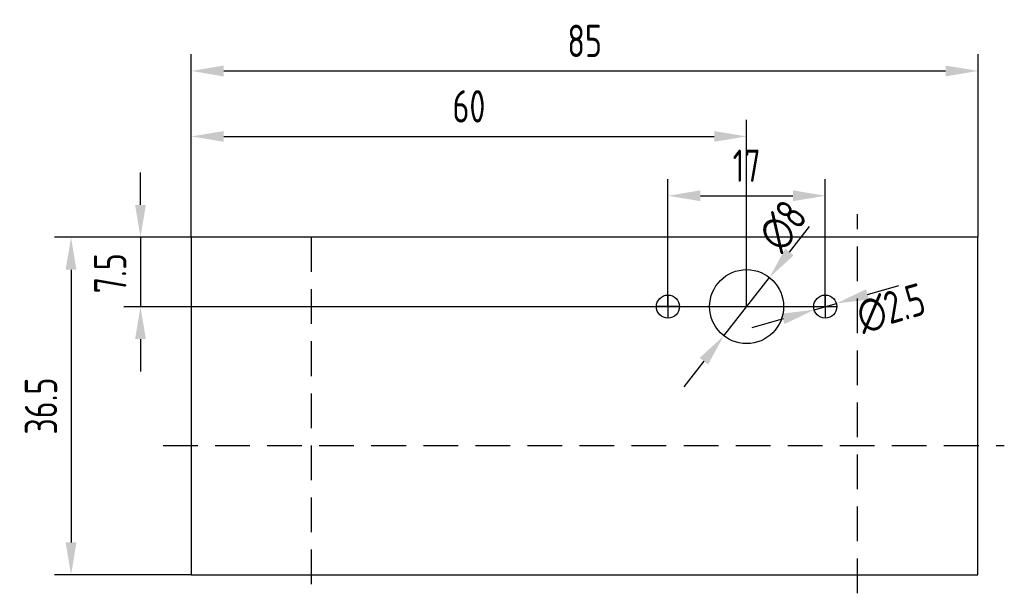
# Model space of a CAD drawing. Extents: x 881 to 987, y 424 to 486.
import ezdxf

# ---------------------------------------------------------------- set-up
doc = ezdxf.new("R2010")
doc.units = 0
doc.header["$LTSCALE"] = 50
doc.header["$PDSIZE"] = -1
doc.linetypes.add('GESTRICHELT', pattern=[0.75, 0.5, -0.25])
doc.linetypes.add('MITTE', pattern=[1.15, 0.75, -0.1, 0.2, -0.1])
doc.layers.get('DEFPOINTS').update_dxf_attribs({"linetype": 'CONTINUOUS'})
for name, color, linetype in [('1', 1, 'MITTE'), ('2', 2, 'CONTINUOUS'), ('4', 3, 'GESTRICHELT'), ('KONTUR', 7, 'CONTINUOUS')]:
    doc.layers.add(name, color=color, linetype=linetype)
doc.styles.add('ISO8', font='ISOCP3.SHX', dxfattribs={"width": 0.8})
doc.dimstyles.new('KR', dxfattribs={"dimscale": 0, "dimtxt": 3.5, "dimasz": 3.5, "dimexe": 1.8, "dimexo": 0, "dimgap": 1.5, "dimtad": 1, "dimdsep": 46, "dimtxsty": 'ISO8', "dimcen": 1.5, "dimclrd": 256, "dimclre": 3, "dimclrt": 4, "dimadec": 0, "dimazin": 0, "dimtfac": 1, "dimtmove": 2, "dimatfit": 3, "dimfxl": 0, "dimtolj": 1, "dimarcsym": 0})

# ---------------------------------------------------------------- blocks, each defined once
blk = doc.blocks.new('*D21')
at = {"layer": '2', "color": 3, "lineweight": -2}
for p, q in [((899.14, 462.51), (899.14, 482.3)), ((984.14, 462.51), (984.14, 482.3))]:
    blk.add_line(p, q, dxfattribs=at)
at = {"layer": '2', "lineweight": -2}
blk.add_line((902.64, 480.5), (980.64, 480.5), dxfattribs=at)
at = {"layer": '2'}
for points in [[(902.64, 481.08), (902.64, 479.91), (899.14, 480.5)], [(980.64, 481.08), (980.64, 479.91), (984.14, 480.5)]]:
    blk.add_solid(points, dxfattribs=at)
at = {"layer": 'DEFPOINTS', "color": 0}
for p in [(984.14, 480.5), (899.14, 462.51), (984.14, 462.51)]:
    blk.add_point(p, dxfattribs=at)
at = {"layer": '2', "color": 4, "insert": (941.64, 483.75), "char_height": 3.5, "attachment_point": 5, "style": 'ISO8'}
blk.add_mtext('\\A1;85', dxfattribs=at)
blk = doc.blocks.new('*D22')
at = {"layer": '2', "color": 3, "lineweight": -2}
for p, q in [((950.64, 455.01), (950.64, 468.8)), ((967.64, 455.01), (967.64, 468.8))]:
    blk.add_line(p, q, dxfattribs=at)
at = {"layer": '2', "lineweight": -2}
blk.add_line((954.14, 467), (964.14, 467), dxfattribs=at)
at = {"layer": '2'}
for points in [[(954.14, 467.59), (954.14, 466.42), (950.64, 467)], [(964.14, 467.59), (964.14, 466.42), (967.64, 467)]]:
    blk.add_solid(points, dxfattribs=at)
at = {"layer": 'DEFPOINTS', "color": 0}
for p in [(967.64, 467), (950.64, 455.01), (967.64, 455.01)]:
    blk.add_point(p, dxfattribs=at)
at = {"layer": '2', "color": 4, "insert": (959.14, 470.25), "char_height": 3.5, "attachment_point": 5, "style": 'ISO8'}
blk.add_mtext('\\A1;17', dxfattribs=at)
blk = doc.blocks.new('*D23')
at = {"layer": '2', "lineweight": -2}
for p, q in [((893.65, 466.01), (893.65, 469.51)), ((893.65, 462.51), (893.65, 455.01)), ((893.65, 451.51), (893.65, 448.01))]:
    blk.add_line(p, q, dxfattribs=at)
at = {"layer": '2', "color": 3, "lineweight": -2}
for p, q in [((899.14, 462.51), (891.85, 462.51)), ((968.5, 455.01), (891.85, 455.01))]:
    blk.add_line(p, q, dxfattribs=at)
at = {"layer": '2'}
for points in [[(893.07, 466.01), (894.23, 466.01), (893.65, 462.51)], [(893.07, 451.51), (894.23, 451.51), (893.65, 455.01)]]:
    blk.add_solid(points, dxfattribs=at)
at = {"layer": 'DEFPOINTS', "color": 0}
for p in [(899.14, 462.51), (893.65, 455.01), (968.5, 455.01)]:
    blk.add_point(p, dxfattribs=at)
at = {"layer": '2', "color": 4, "insert": (890.38, 458.62), "char_height": 3.5, "attachment_point": 5, "rotation": 90, "style": 'ISO8'}
blk.add_mtext('\\A1;7.5', dxfattribs=at)
blk = doc.blocks.new('*D24')
at = {"layer": '2', "color": 3, "lineweight": -2}
for p, q in [((899.14, 462.51), (884.35, 462.51)), ((899.14, 426.01), (884.35, 426.01))]:
    blk.add_line(p, q, dxfattribs=at)
at = {"layer": '2', "lineweight": -2}
blk.add_line((886.15, 459.01), (886.15, 429.51), dxfattribs=at)
at = {"layer": '2'}
for points in [[(885.56, 459.01), (886.73, 459.01), (886.15, 462.51)], [(885.56, 429.51), (886.73, 429.51), (886.15, 426.01)]]:
    blk.add_solid(points, dxfattribs=at)
at = {"layer": 'DEFPOINTS', "color": 0}
for p in [(899.14, 462.51), (886.15, 426.01), (899.14, 426.01)]:
    blk.add_point(p, dxfattribs=at)
at = {"layer": '2', "color": 4, "insert": (882.9, 444.26), "char_height": 3.5, "attachment_point": 5, "rotation": 90, "style": 'ISO8'}
blk.add_mtext('\\A1;36.5', dxfattribs=at)
blk = doc.blocks.new('*D25')
at = {"layer": '2', "lineweight": -2}
for p, q in [((972.2, 456.33), (975.57, 457.3)), ((966.44, 454.67), (968.84, 455.36)), ((963.08, 453.69), (959.71, 452.72))]:
    blk.add_line(p, q, dxfattribs=at)
at = {"layer": '2'}
for points in [[(972.04, 456.89), (972.37, 455.77), (968.84, 455.36)], [(962.91, 454.25), (963.24, 453.13), (966.44, 454.67)]]:
    blk.add_solid(points, dxfattribs=at)
at = {"layer": 'DEFPOINTS', "color": 0}
for p in [(968.84, 455.36), (966.44, 454.67)]:
    blk.add_point(p, dxfattribs=at)
at = {"layer": '2', "color": 4, "insert": (974.74, 454.82), "char_height": 3.5, "attachment_point": 5, "rotation": 16.1121, "style": 'ISO8'}
blk.add_mtext('\\A1;∅2.5', dxfattribs=at)
blk = doc.blocks.new('*D26')
at = {"layer": '2', "lineweight": -2}
for p, q in [((963.76, 460.92), (965.92, 463.67)), ((956.67, 451.86), (961.61, 458.16)), ((954.52, 449.11), (952.36, 446.35))]:
    blk.add_line(p, q, dxfattribs=at)
at = {"layer": '2'}
for points in [[(963.31, 461.28), (964.22, 460.56), (961.61, 458.16)], [(954.06, 449.47), (954.97, 448.75), (956.67, 451.86)]]:
    blk.add_solid(points, dxfattribs=at)
at = {"layer": 'DEFPOINTS', "color": 0}
for p in [(961.61, 458.16), (956.67, 451.86)]:
    blk.add_point(p, dxfattribs=at)
at = {"layer": '2', "color": 4, "insert": (963.06, 463.74), "char_height": 3.5, "attachment_point": 5, "rotation": 51.9335, "style": 'ISO8'}
blk.add_mtext('\\A1;∅8', dxfattribs=at)
blk = doc.blocks.new('*D27')
at = {"layer": '2', "color": 3, "lineweight": -2}
for p, q in [((899.14, 462.51), (899.14, 475.22)), ((959.14, 455.01), (959.14, 475.22))]:
    blk.add_line(p, q, dxfattribs=at)
at = {"layer": '2', "lineweight": -2}
blk.add_line((902.64, 473.42), (955.64, 473.42), dxfattribs=at)
at = {"layer": '2'}
for points in [[(902.64, 474), (902.64, 472.84), (899.14, 473.42)], [(955.64, 474), (955.64, 472.84), (959.14, 473.42)]]:
    blk.add_solid(points, dxfattribs=at)
at = {"layer": 'DEFPOINTS', "color": 0}
for p in [(959.14, 473.42), (899.14, 462.51), (959.14, 455.01)]:
    blk.add_point(p, dxfattribs=at)
at = {"layer": '2', "color": 4, "insert": (929.14, 476.67), "char_height": 3.5, "attachment_point": 5, "style": 'ISO8'}
blk.add_mtext('\\A1;60', dxfattribs=at)

msp = doc.modelspace()

# ---------------------------------------------------------------- linework, layer by layer
at = {"layer": '1'}
for p, q in [((950.64, 456.262), (950.64, 453.762)), ((967.64, 456.262), (967.64, 453.762)), ((951.89, 455.012), (949.39, 455.012)), ((966.39, 455.012), (968.89, 455.012))]:
    msp.add_line(p, q, dxfattribs=at)
at = {"layer": '4', "linetype": 'GESTRICHELT', "ltscale": 0.15}
for p, q in [((971.136, 424.012), (971.136, 465.012)), ((912.136, 425.012), (912.136, 464.012))]:
    msp.add_line(p, q, dxfattribs=at)
at = {"layer": '4', "ltscale": 0.15}
msp.add_line((896.088, 440.012), (986.98, 440.012), dxfattribs=at)
at = {"layer": 'KONTUR', "color": 7, "linetype": 'Continuous'}
for p, q in [((899.136, 462.512), (899.136, 462.512)), ((899.136, 462.512), (899.136, 426.012)), ((941.636, 462.512), (899.136, 462.512)), ((984.136, 462.512), (941.636, 462.512)), ((984.136, 462.512), (984.136, 462.512)), ((984.136, 426.012), (984.136, 462.512)), ((899.136, 426.012), (899.136, 426.012)), ((899.136, 426.012), (984.136, 426.012)), ((984.136, 426.012), (984.136, 426.012))]:
    msp.add_line(p, q, dxfattribs=at)
for centre, radius in [((959.14, 455.012), 4), ((950.64, 455.012), 1.25), ((967.64, 455.012), 1.25)]:
    msp.add_circle(centre, radius, dxfattribs=at)

# ---------------------------------------------------------------- dimensions: what is measured, and where the dimension line sits
at = {"layer": '2'}
for base, p1, p2, picture, middle in [((984.136, 480.497), (899.136, 462.512), (984.136, 462.512), '*D21', (941.636, 483.747)), ((959.14, 473.42), (899.136, 462.512), (959.14, 455.012), '*D27', (929.138, 476.67)), ((967.64, 467.002), (950.64, 455.012), (967.64, 455.012), '*D22', (959.14, 470.252))]:
    dim = msp.add_linear_dim(base=base, p1=p1, p2=p2, dimstyle='KR', override={"dimscale": 1}, dxfattribs=at)
    dim.commit()
    dim.dimension.update_dxf_attribs({"geometry": picture, "text_midpoint": middle})
dim = msp.add_linear_dim(base=(893.65, 455.012), p1=(899.136, 462.512), p2=(968.5, 455.012), angle=90, dimstyle='KR', override={"dimscale": 1}, dxfattribs=at)
dim.commit()
dim.dimension.update_dxf_attribs({"geometry": '*D23', "text_midpoint": (890.379, 458.616), "dimtype": 160})
for p1, p2, picture, middle in [((956.674, 451.863), (961.606, 458.161), '*D26', (963.06, 463.741)), ((966.439, 454.665), (968.841, 455.359), '*D25', (974.737, 454.824))]:
    dim = msp.add_diameter_dim_2p(p1=p1, p2=p2, dimstyle='KR', override={"dimscale": 1}, dxfattribs=at)
    dim.commit()
    dim.dimension.update_dxf_attribs({"geometry": picture, "text_midpoint": middle, "dimtype": 163})
dim = msp.add_linear_dim(base=(886.146, 426.012), p1=(899.136, 462.512), p2=(899.136, 426.012), angle=90, dimstyle='KR', override={"dimscale": 1}, dxfattribs=at)
dim.commit()
dim.dimension.update_dxf_attribs({"geometry": '*D24', "text_midpoint": (882.896, 444.262)})

doc.saveas('drawing.dxf')
